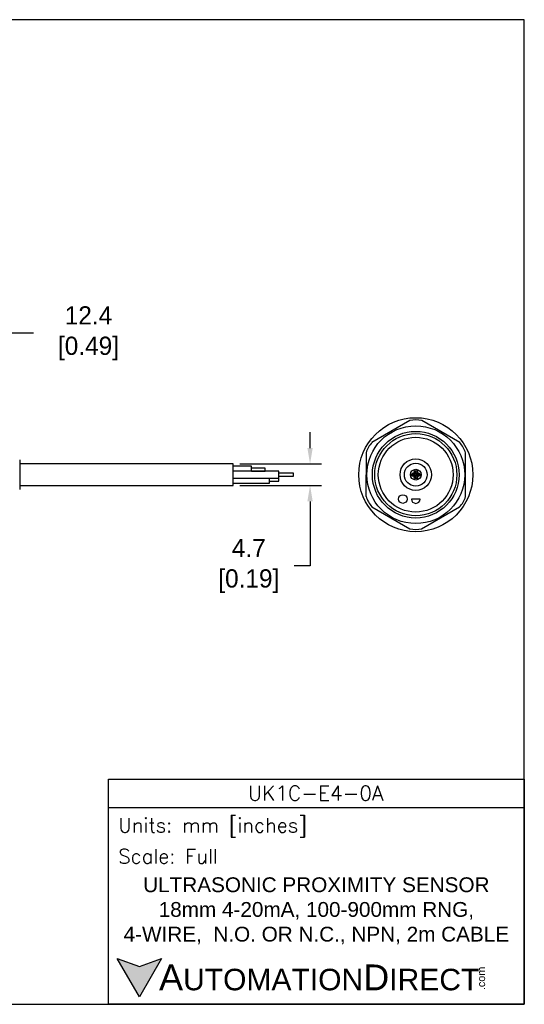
# Model space of a CAD drawing. Header units: inches. Extents: x 0 to 279, y 0 to 216.
# Tile 5 of 5: x 169 to 279, y 0 to 216. Entities that reach past the tile are written whole.
import ezdxf

# ---------------------------------------------------------------- set-up
doc = ezdxf.new("R2010")
doc.units = ezdxf.units.IN
doc.header["$LTSCALE"] = 10
doc.header["$MEASUREMENT"] = 0
doc.layers.add('DIM', color=140, linetype='Continuous')
doc.layers.add('Text', color=140, linetype='Continuous')
doc.styles.add('\\M+2ABAC\\M+2A6A11', font='txt')
doc.styles.add('ROMANS', font='romans.shx')
doc.dimstyles.get("Standard").update_dxf_attribs({"dimtxt": 4, "dimasz": 3.5, "dimexe": 2.5, "dimexo": 1.5, "dimgap": 1, "dimtad": 0, "dimtih": 1, "dimtoh": 1, "dimdec": 1, "dimzin": 0, "dimdsep": 46, "dimtxsty": 'Standard', "dimcen": 0, "dimadec": 0, "dimazin": 0, "dimtfac": 1, "dimtdec": 1, "dimtofl": 0, "dimtmove": 0, "dimatfit": 3, "dimfxl": 0, "dimtolj": 1, "dimtzin": 0, "dimarcsym": 0})

# ---------------------------------------------------------------- blocks, each defined once
blk = doc.blocks.new('*D5')
at = {"layer": 'Defpoints', "color": 0}
for p in [(153.46, 147.13), (165.85, 124.13), (153.46, 118.97)]:
    blk.add_point(p, dxfattribs=at)
at = {"layer": 'DIM', "color": 0, "lineweight": -2}
for p, q in [((153.46, 120.47), (153.46, 149.63)), ((165.85, 125.63), (165.85, 149.63)), ((162.35, 147.13), (156.96, 147.13)), ((171.84, 147.13), (165.85, 147.13))]:
    blk.add_line(p, q, dxfattribs=at)
at = {"layer": 'DIM', "color": 0}
for points in [[(156.96, 147.71), (156.96, 146.54), (153.46, 147.13)], [(162.35, 147.71), (162.35, 146.54), (165.85, 147.13)]]:
    blk.add_solid(points, dxfattribs=at)
at = {"layer": 'DIM', "color": 0, "insert": (183.17, 147.13), "char_height": 4, "attachment_point": 5}
blk.add_mtext('\\A1; 12.4\\P [0.49]', dxfattribs=at)
blk = doc.blocks.new('*D3')
at = {"layer": 'Defpoints', "color": 0}
for p in [(215.61, 118.48), (215.61, 113.78), (232.46, 113.78)]:
    blk.add_point(p, dxfattribs=at)
at = {"layer": 'DIM', "color": 0, "lineweight": -2}
for p, q in [((232.46, 121.98), (232.46, 125.48)), ((217.11, 118.48), (234.96, 118.48)), ((217.11, 113.78), (234.96, 113.78)), ((232.46, 110.28), (232.46, 96.12)), ((232.46, 96.12), (228.96, 96.12))]:
    blk.add_line(p, q, dxfattribs=at)
at = {"layer": 'DIM', "color": 0}
for points in [[(231.88, 121.98), (233.05, 121.98), (232.46, 118.48)], [(231.88, 110.28), (233.05, 110.28), (232.46, 113.78)]]:
    blk.add_solid(points, dxfattribs=at)
at = {"layer": 'DIM', "color": 0, "insert": (218.3, 96.12), "char_height": 4, "attachment_point": 5}
blk.add_mtext('\\A1; 4.7\\P [0.19]', dxfattribs=at)

msp = doc.modelspace()

# ---------------------------------------------------------------- hatches: boundary and pattern name
at = {"layer": 'Text'}
msp.add_hatch(color=256, dxfattribs=at).paths.add_polyline_path([(199.93, 10.07), (195.08, 8.31), (190.23, 10.07), (195.08, 1.67)])

# ---------------------------------------------------------------- linework, layer by layer
for p, q in [((254.35, 127.98), (246.03, 123.2)), ((265.25, 123.17), (256.95, 127.98)), ((244.73, 120.95), (244.71, 111.35)), ((266.53, 111.32), (266.55, 120.92)), ((168.85, 119.38), (168.85, 112.89)), ((215.61, 118.48), (168.85, 118.48)), ((215.61, 113.78), (215.61, 118.48)), ((219.61, 117.98), (215.61, 117.98)), ((225.61, 116.88), (215.61, 116.88)), ((219.61, 116.88), (219.61, 117.98)), ((222.61, 117.58), (219.61, 117.58)), ((219.61, 116.89), (222.61, 116.89)), ((222.61, 116.89), (222.61, 117.58)), ((225.61, 115.38), (225.61, 116.88)), ((215.61, 115.38), (225.61, 115.38)), ((223.61, 114.28), (223.61, 115.38)), ((225.61, 115.33), (223.61, 115.33)), ((223.61, 114.73), (225.61, 114.73)), ((228.82, 116.43), (225.61, 116.43)), ((225.61, 115.83), (228.82, 115.83)), ((225.61, 114.73), (225.61, 115.33)), ((228.82, 115.83), (228.82, 116.43)), ((168.85, 113.78), (215.61, 113.78)), ((215.61, 114.28), (223.61, 114.28)), ((256.56, 110.8), (254.66, 110.8)), ((246.01, 109.1), (254.32, 104.29)), ((256.91, 104.29), (265.24, 109.07))]:
    msp.add_line(p, q)
for centre, radius in [((255.63, 116.13), 12.5), ((255.62, 116.13), 10.72), ((255.62, 116.13), 9.5), ((255.63, 116.13), 9), ((255.62, 116.13), 8.2), ((255.63, 116.13), 3.45), ((255.62, 116.13), 2.5), ((255.63, 116.13), 1.18), ((255.63, 116.68), 0.375), ((255.63, 116.68), 0.15), ((255.08, 116.13), 0.375), ((255.08, 116.13), 0.172), ((255.63, 115.58), 0.375), ((255.63, 115.58), 0.15), ((256.18, 116.13), 0.375), ((256.18, 116.13), 0.15), ((252.77, 110.8), 0.95)]:
    msp.add_circle(centre, radius)
for centre, radius, start, end in [((255.65, 122.47), 5.66, 76.7986, 103.2975), ((250.16, 119.32), 5.66, 136.7986, 163.2975), ((261.13, 119.28), 5.66, 16.7986, 43.2975), ((250.14, 112.98), 5.66, 196.7986, 223.2975), ((255.61, 110.8), 0.95, 180, 0), ((261.11, 112.95), 5.66, 316.7986, 343.2975), ((255.61, 109.8), 5.66, 256.7986, 283.2975)]:
    msp.add_arc(centre, radius, start, end)
at = {"layer": 'Defpoints'}
msp.add_lwpolyline([(279.4, 215.9), (0, 215.9), (0, 0), (279.4, 0)], close=True, dxfattribs=at)
at = {"layer": 'Text'}
msp.add_line((188.28, 43.12), (279.4, 43.12), dxfattribs=at)
for points in [[(188.28, 0), (188.28, 49.4), (279.4, 49.4), (279.4, 0)], [(199.93, 10.07), (195.08, 1.67), (190.23, 10.07), (195.08, 8.31)]]:
    msp.add_lwpolyline(points, close=True, dxfattribs=at)

# ---------------------------------------------------------------- texts
at = {"layer": 'Text', "linetype": 'Continuous', "insert": (233.7, 46.3), "char_height": 3.248, "width": 61.1425, "attachment_point": 5, "style": 'ROMANS'}
msp.add_mtext('UK1C-E4-0A', dxfattribs=at)
at = {"layer": 'Text', "attachment_point": 4}
for s, insert, char_height, width, style in [(' Units: mm [inches]', (188.28, 38.75), 3.1404, 91.118, 'ROMANS'), (' Scale: Full', (188.28, 32.47), 3.1404, 91.118, 'ROMANS'), ('{\\fArial|b0|i0|c0|p34;     \\H1.2x;A\\H0.8333x;UTOMATION\\H1.2x;D\\H0.8333x;IRECT}', (190.23, 5.87), 4.7106, 79.7962, '\\M+2ABAC\\M+2A6A11')]:
    msp.add_mtext(s, dxfattribs=dict(at, insert=insert, char_height=char_height, width=width, style=style))
at = {"layer": 'Text', "linetype": 'Continuous', "insert": (233.84, 20.5), "char_height": 3.2482, "width": 90.3508, "attachment_point": 5}
msp.add_mtext('{\\fArial|b0|i0|c0|p34;ULTRASONIC PROXIMITY SENSOR\\P18mm 4-20mA, 100-900mm RNG, \\P4-WIRE,  N.O. OR N.C., NPN, 2m CABLE}', dxfattribs=at)
at = {"layer": 'Text', "insert": (269.12, 3.11), "char_height": 1.6958, "width": 5.0253, "attachment_point": 1, "rotation": 90, "style": '\\M+2ABAC\\M+2A6A11'}
msp.add_mtext('{\\fArial|b0|i0|c0|p34;.com}', dxfattribs=at)

# ---------------------------------------------------------------- dimensions: what is measured, and where the dimension line sits
at = {"layer": 'DIM'}
for base, p1, p2, angle, override, picture, middle in [((153.46, 147.13), (165.85, 124.13), (153.46, 118.97), 180, {"dimpost": '\\X', "dimtmove": 1}, '*D5', (183.17, 151.77)), ((232.46, 113.78), (215.61, 118.48), (215.61, 113.78), 90, {"dimpost": '\\X'}, '*D3', (218.3, 96.12))]:
    dim = msp.add_linear_dim(base=base, p1=p1, p2=p2, angle=angle, text=' <>', dimstyle='Standard', override=override, dxfattribs=at)
    dim.commit()
    dim.dimension.update_dxf_attribs({"geometry": picture, "text_midpoint": middle, "dimtype": 160})

doc.saveas('drawing.dxf')
